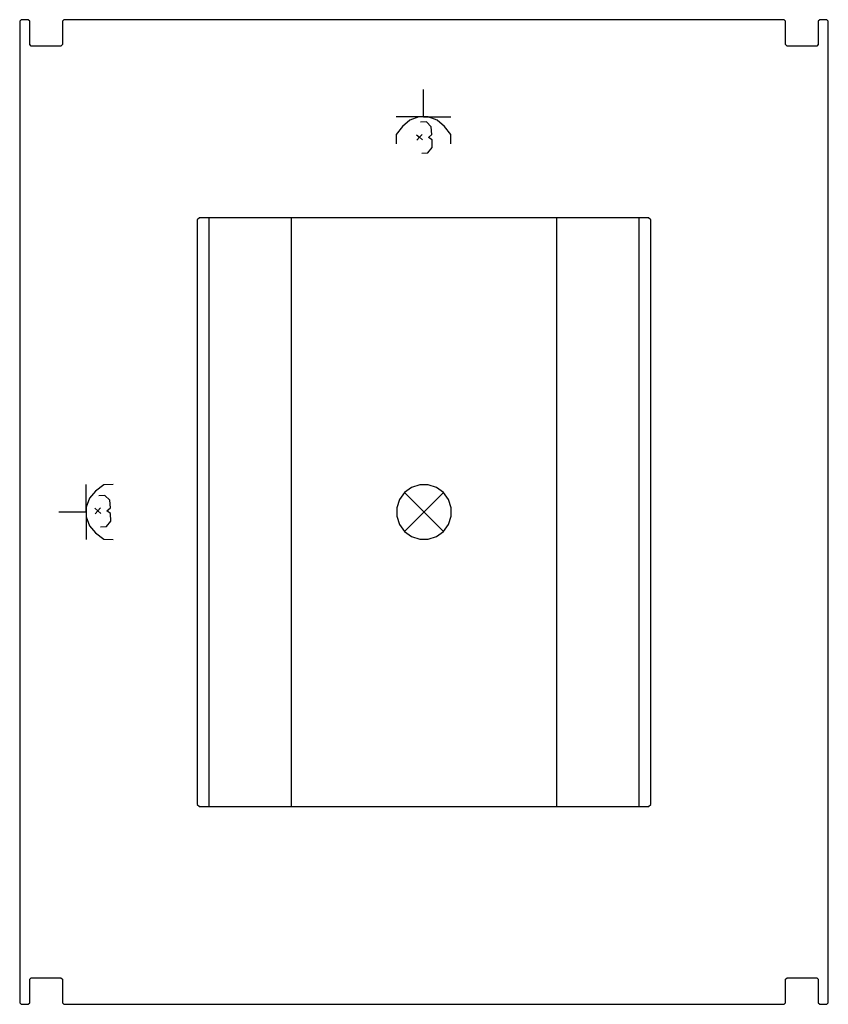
# Model space of a CAD drawing. Header units: inches. Extents: x -22.6 to 22.6, y -26.8 to 28.3.
import ezdxf

# ---------------------------------------------------------------- set-up
doc = ezdxf.new("R2010")
doc.units = ezdxf.units.IN
doc.layers.get('0').update_dxf_attribs({"true_color": 0xc2ced6})

msp = doc.modelspace()

# ---------------------------------------------------------------- linework, layer by layer
at = {"color": 18, "true_color": 0x000000}
msp.add_lwpolyline([(-22.638, 28.213), (-22.638, -26.728), (-22.559, -26.807), (-22.154, -26.807), (-22.075, -26.728), (-22.075, -25.409), (-21.996, -25.331), (-20.327, -25.331), (-20.248, -25.409), (-20.248, -26.728), (-20.169, -26.807), (20.169, -26.807), (20.248, -26.728), (20.248, -25.409), (20.327, -25.331), (21.996, -25.331), (22.075, -25.409), (22.075, -26.728), (22.154, -26.807), (22.559, -26.807), (22.638, -26.728), (22.638, 28.213), (22.559, 28.291), (22.154, 28.291), (22.075, 28.213), (22.075, 26.894), (21.996, 26.815), (20.327, 26.815), (20.248, 26.894), (20.248, 28.213), (20.169, 28.291), (-20.169, 28.291), (-20.248, 28.213), (-20.248, 26.894), (-20.327, 26.815), (-21.996, 26.815), (-22.075, 26.894), (-22.075, 28.213), (-22.154, 28.291), (-22.559, 28.291), (-22.638, 28.213)], close=True, dxfattribs=at)
for points in [[(-0.03, 22.847), (-0.03, 24.381)], [(1.504, 21.337), (1.497, 21.863), (1.145, 22.323), (0.737, 22.665), (0.237, 22.847), (-0.296, 22.847), (-0.796, 22.665), (-1.204, 22.323), (-1.557, 21.863), (-1.563, 21.337)], [(-0.03, 22.847), (-1.563, 22.847)], [(-0.03, 22.847), (1.504, 22.847)], [(-0.116, 20.819), (0.219, 20.834), (0.463, 21.131), (0.46, 21.561), (0.248, 21.705), (0.446, 21.868), (0.41, 22.297), (0.139, 22.569), (-0.196, 22.554)], [(-0.418, 21.855), (-0.254, 21.71), (-0.399, 21.546)], [(-0.109, 21.873), (-0.254, 21.71), (-0.09, 21.564)], [(7.415, 17.201), (-12.579, 17.201), (-12.697, 17.083), (-12.697, -15.626), (-12.579, -15.744), (12.579, -15.744), (12.697, -15.626), (12.697, 17.083), (12.579, 17.201), (7.415, 17.201)], [(-12.041, 17.201), (-12.041, -15.744)], [(-7.415, -15.744), (-7.415, 17.201)], [(7.415, 17.201), (7.415, -15.744)], [(12.041, -15.744), (12.041, 17.201)], [(-17.409, 2.275), (-17.935, 2.269), (-18.395, 1.917), (-18.737, 1.509), (-18.919, 1.008), (-18.919, 0.476), (-18.737, -0.024), (-18.395, -0.432), (-17.935, -0.785), (-17.409, -0.791)], [(-18.919, 0.742), (-18.919, 2.275)], [(1.084, 1.826), (0.696, 2.108), (0.24, 2.256), (-0.24, 2.256), (-0.696, 2.108), (-1.084, 1.826), (-1.366, 1.438), (-1.514, 0.982), (-1.514, 0.502), (-1.366, 0.046), (-1.084, -0.342), (-0.696, -0.624), (-0.24, -0.772), (0.24, -0.772), (0.696, -0.624), (1.084, -0.342), (1.366, 0.046), (1.514, 0.502), (1.514, 0.982), (1.366, 1.438), (1.084, 1.826)], [(-18.12, -0.081), (-17.785, -0.065), (-17.541, 0.231), (-17.544, 0.662), (-17.756, 0.806), (-17.558, 0.969), (-17.594, 1.397), (-17.865, 1.67), (-18.2, 1.655)], [(-1.084, 1.826), (1.084, -0.342)], [(1.084, 1.826), (-1.084, -0.342)], [(-18.919, 0.742), (-20.453, 0.742)], [(-18.919, 0.742), (-18.919, -0.791)], [(-18.422, 0.955), (-18.258, 0.81), (-18.403, 0.646)], [(-18.113, 0.974), (-18.258, 0.81), (-18.094, 0.665)]]:
    msp.add_lwpolyline(points, dxfattribs=at)

doc.saveas('drawing.dxf')
